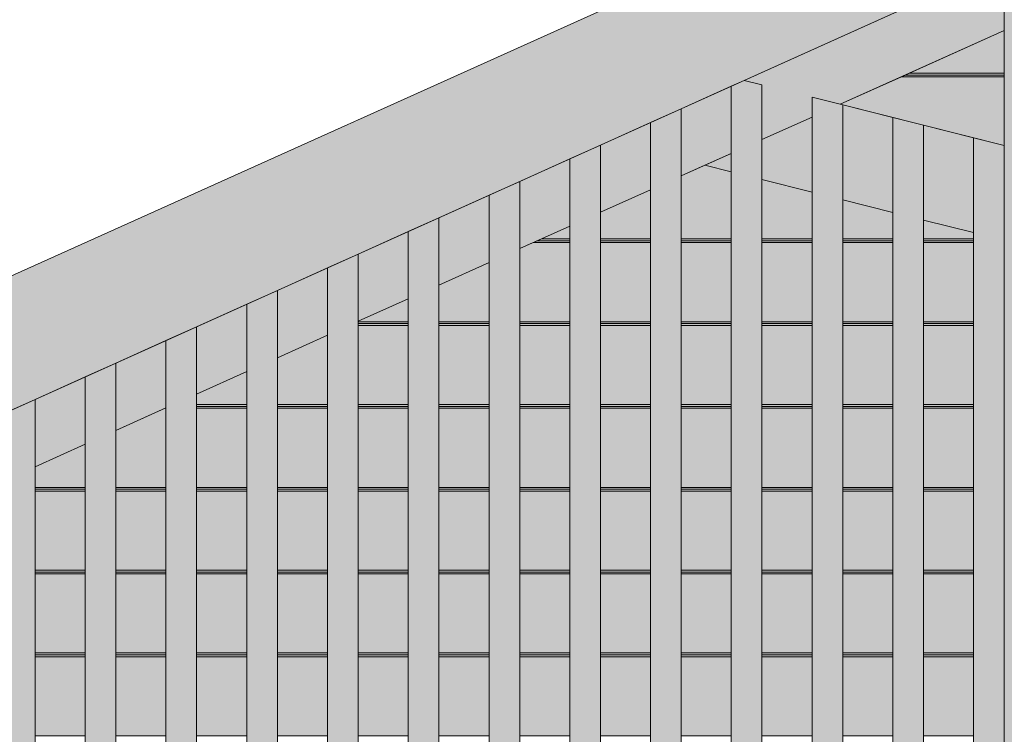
# Model space of a CAD drawing. Header units: millimetres. Extents: x 0 to 1517, y -116 to 725.
# Tile 140 of 256: x 717 to 733, y 316 to 327. Entities that reach past the tile are written whole.
import ezdxf

# ---------------------------------------------------------------- set-up
doc = ezdxf.new("R2010")
doc.units = ezdxf.units.MM
doc.layers.add('Ech.1_100', color=7, linetype='Continuous')
doc.styles.add('tahoma-z-r', font='txt', dxfattribs={"width": 0.704918})
doc.dimstyles.new('ISO-25', dxfattribs={"dimtxt": 2.5, "dimasz": 2.5, "dimexe": 1.25, "dimexo": 0.625, "dimtad": 1, "dimtxsty": 'Standard', "dimcen": 2.5, "dimadec": 0, "dimazin": 0, "dimtfac": 1, "dimtmove": 0, "dimatfit": 3, "dimfxl": 1, "dimarcsym": 0})

# ---------------------------------------------------------------- blocks, each defined once
blk = doc.blocks.new('cw-dimension-symbol2')
at = {"color": 0, "linetype": 'Continuous', "lineweight": -2}
for p, q in [((-0.5, -0.5), (0.5, 0.5)), ((-1, 0), (1, 0))]:
    blk.add_line(p, q, dxfattribs=at)
blk = doc.blocks.new('*D90')
at = {"layer": 'Defpoints', "color": 0}
for p in [(736.188, 337.78), (673.132, 311.598), (673.953, 309.774)]:
    blk.add_point(p, dxfattribs=at)
at = {"layer": 'Ech.1_100', "color": 0, "linetype": 'Continuous', "lineweight": -2}
for p, q in [((736.188, 337.78), (735.121, 340.151)), ((734.82, 339.358), (673.679, 311.844)), ((673.953, 309.774), (672.886, 312.145))]:
    blk.add_line(p, q, dxfattribs=at)
at = {"layer": 'Ech.1_100', "color": 0, "lineweight": -2, "xscale": 0.6000000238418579, "yscale": 0.6000000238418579, "zscale": 0.6000000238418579}
for p, rotation in [((735.367, 339.604), 24.22774531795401), ((673.132, 311.598), 204.227745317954)]:
    blk.add_blockref('cw-dimension-symbol2', p, dxfattribs=dict(at, rotation=rotation))
at = {"layer": 'Ech.1_100', "color": 7, "linetype": 'Continuous', "lineweight": 5, "insert": (703.326, 327.653), "char_height": 2.5, "attachment_point": 5, "rotation": 24.2277, "style": 'tahoma-z-r'}
blk.add_mtext('6.82', dxfattribs=at)

msp = doc.modelspace()

# ---------------------------------------------------------------- hatches: boundary and pattern name
at = {"layer": 'Ech.1_100', "linetype": 'Continuous', "lineweight": 5, "true_color": 0xf7e0b3, "transparency": 33554687}
msp.add_hatch(color=254, dxfattribs=at).paths.add_polyline_path([(736.707, 332.329), (677.703, 305.778), (678.524, 303.954), (737.527, 330.506), (736.707, 332.329)])
at = {"layer": 'Ech.1_100', "linetype": 'Continuous', "lineweight": 5, "true_color": 0xe0c8b3, "transparency": 33554687}
msp.add_hatch(color=9, dxfattribs=at).paths.add_polyline_path([(732.58, 294.25), (734.08, 294.25), (734.08, 328.954), (732.58, 328.279), (732.58, 294.25)])
at = {"layer": 'Ech.1_100', "linetype": 'Continuous', "lineweight": 5, "true_color": 0xd4c4b3, "transparency": 33554687}
for points in [[(729.447, 326.095), (729.906, 325.98), (732.58, 327.183), (732.58, 328.279), (728.34, 326.371), (728.63, 326.299), (728.63, 325.405), (729.447, 325.773), (729.447, 326.095)], [(728.13, 326.277), (727.313, 325.909), (727.313, 324.813), (728.13, 325.18), (728.13, 326.277)], [(730.763, 325.765), (729.947, 325.97), (729.947, 324.423), (730.763, 324.219), (730.763, 325.765)], [(725.997, 324.22), (726.813, 324.588), (726.813, 325.684), (725.997, 325.317), (725.997, 324.22)], [(728.63, 324.753), (729.447, 324.548), (729.447, 325.773), (728.63, 325.405), (728.63, 324.753)], [(732.08, 325.436), (731.263, 325.64), (731.263, 324.094), (732.08, 323.89), (732.08, 325.436)], [(727.698, 324.986), (728.13, 324.878), (728.13, 325.18), (727.698, 324.986)], [(725.497, 325.092), (724.68, 324.724), (724.68, 323.628), (725.497, 323.995), (725.497, 325.092)], [(724.18, 324.499), (723.363, 324.132), (723.363, 323.035), (724.18, 323.403), (724.18, 324.499)], [(722.863, 323.907), (722.047, 323.539), (722.047, 322.443), (722.863, 322.81), (722.863, 323.907)], [(721.547, 323.314), (720.73, 322.947), (720.73, 321.85), (721.547, 322.218), (721.547, 323.314)], [(720.23, 322.722), (719.413, 322.354), (719.413, 321.258), (720.23, 321.625), (720.23, 322.722)], [(718.913, 322.129), (718.097, 321.762), (718.097, 320.665), (718.913, 321.033), (718.913, 322.129)], [(716.78, 320.073), (717.597, 320.44), (717.597, 321.537), (716.78, 321.169), (716.78, 320.073)]]:
    msp.add_hatch(color=9, dxfattribs=at).paths.add_polyline_path(points)
at = {"layer": 'Ech.1_100', "linetype": 'Continuous', "lineweight": 5, "true_color": 0xeae1d7, "transparency": 33554687}
for points in [[(731.035, 326.487), (732.58, 326.487), (732.58, 327.183), (731.035, 326.487)], [(730.902, 326.427), (732.58, 326.427), (732.58, 326.457), (730.968, 326.457), (730.902, 326.427)], [(730.968, 326.457), (732.58, 326.457), (732.58, 326.487), (731.035, 326.487), (730.968, 326.457)], [(732.58, 326.427), (730.902, 326.427), (729.906, 325.98), (732.58, 325.311), (732.58, 326.427)], [(727.313, 323.787), (728.13, 323.787), (728.13, 324.878), (727.698, 324.986), (727.313, 324.813), (727.313, 323.787)], [(728.63, 323.787), (729.447, 323.787), (729.447, 324.548), (728.63, 324.753), (728.63, 323.787)], [(725.997, 323.787), (726.813, 323.787), (726.813, 324.588), (725.997, 324.22), (725.997, 323.787)], [(729.947, 323.787), (730.763, 323.787), (730.763, 324.219), (729.947, 324.423), (729.947, 323.787)], [(731.263, 323.787), (732.08, 323.787), (732.08, 323.89), (731.263, 324.094), (731.263, 323.787)], [(725.035, 323.787), (725.497, 323.787), (725.497, 323.995), (725.035, 323.787)], [(724.902, 323.727), (725.497, 323.727), (725.497, 323.757), (724.968, 323.757), (724.902, 323.727)], [(724.968, 323.757), (725.497, 323.757), (725.497, 323.787), (725.035, 323.787), (724.968, 323.757)], [(725.997, 323.757), (726.813, 323.757), (726.813, 323.787), (725.997, 323.787), (725.997, 323.757)], [(725.997, 323.727), (726.813, 323.727), (726.813, 323.757), (725.997, 323.757), (725.997, 323.727)], [(727.313, 323.757), (728.13, 323.757), (728.13, 323.787), (727.313, 323.787), (727.313, 323.757)], [(727.313, 323.727), (728.13, 323.727), (728.13, 323.757), (727.313, 323.757), (727.313, 323.727)], [(728.63, 323.757), (729.447, 323.757), (729.447, 323.787), (728.63, 323.787), (728.63, 323.757)], [(728.63, 323.727), (729.447, 323.727), (729.447, 323.757), (728.63, 323.757), (728.63, 323.727)], [(729.947, 323.757), (730.763, 323.757), (730.763, 323.787), (729.947, 323.787), (729.947, 323.757)], [(729.947, 323.727), (730.763, 323.727), (730.763, 323.757), (729.947, 323.757), (729.947, 323.727)], [(731.263, 323.757), (732.08, 323.757), (732.08, 323.787), (731.263, 323.787), (731.263, 323.757)], [(731.263, 323.727), (732.08, 323.727), (732.08, 323.757), (731.263, 323.757), (731.263, 323.727)], [(724.68, 322.437), (725.497, 322.437), (725.497, 323.727), (724.902, 323.727), (724.68, 323.628), (724.68, 322.437)], [(726.813, 323.727), (725.997, 323.727), (725.997, 322.437), (726.813, 322.437), (726.813, 323.727)], [(728.13, 323.727), (727.313, 323.727), (727.313, 322.437), (728.13, 322.437), (728.13, 323.727)], [(729.447, 323.727), (728.63, 323.727), (728.63, 322.437), (729.447, 322.437), (729.447, 323.727)], [(730.763, 323.727), (729.947, 323.727), (729.947, 322.437), (730.763, 322.437), (730.763, 323.727)], [(732.08, 323.727), (731.263, 323.727), (731.263, 322.437), (732.08, 322.437), (732.08, 323.727)], [(723.363, 322.437), (724.18, 322.437), (724.18, 323.403), (723.363, 323.035), (723.363, 322.437)], [(722.047, 322.437), (722.863, 322.437), (722.863, 322.81), (722.047, 322.443), (722.047, 322.437)], [(722.047, 322.407), (722.863, 322.407), (722.863, 322.437), (722.047, 322.437), (722.047, 322.407)], [(722.047, 322.377), (722.863, 322.377), (722.863, 322.407), (722.047, 322.407), (722.047, 322.377)], [(722.863, 322.377), (722.047, 322.377), (722.047, 321.087), (722.863, 321.087), (722.863, 322.377)], [(723.363, 322.407), (724.18, 322.407), (724.18, 322.437), (723.363, 322.437), (723.363, 322.407)], [(723.363, 322.377), (724.18, 322.377), (724.18, 322.407), (723.363, 322.407), (723.363, 322.377)], [(724.18, 322.377), (723.363, 322.377), (723.363, 321.087), (724.18, 321.087), (724.18, 322.377)], [(724.68, 322.407), (725.497, 322.407), (725.497, 322.437), (724.68, 322.437), (724.68, 322.407)], [(724.68, 322.377), (725.497, 322.377), (725.497, 322.407), (724.68, 322.407), (724.68, 322.377)], [(725.497, 322.377), (724.68, 322.377), (724.68, 321.087), (725.497, 321.087), (725.497, 322.377)], [(725.997, 322.407), (726.813, 322.407), (726.813, 322.437), (725.997, 322.437), (725.997, 322.407)], [(725.997, 322.377), (726.813, 322.377), (726.813, 322.407), (725.997, 322.407), (725.997, 322.377)], [(726.813, 322.377), (725.997, 322.377), (725.997, 321.087), (726.813, 321.087), (726.813, 322.377)], [(727.313, 322.407), (728.13, 322.407), (728.13, 322.437), (727.313, 322.437), (727.313, 322.407)], [(727.313, 322.377), (728.13, 322.377), (728.13, 322.407), (727.313, 322.407), (727.313, 322.377)], [(728.13, 322.377), (727.313, 322.377), (727.313, 321.087), (728.13, 321.087), (728.13, 322.377)], [(728.63, 322.407), (729.447, 322.407), (729.447, 322.437), (728.63, 322.437), (728.63, 322.407)], [(728.63, 322.377), (729.447, 322.377), (729.447, 322.407), (728.63, 322.407), (728.63, 322.377)], [(729.447, 322.377), (728.63, 322.377), (728.63, 321.087), (729.447, 321.087), (729.447, 322.377)], [(729.947, 322.407), (730.763, 322.407), (730.763, 322.437), (729.947, 322.437), (729.947, 322.407)], [(729.947, 322.377), (730.763, 322.377), (730.763, 322.407), (729.947, 322.407), (729.947, 322.377)], [(730.763, 322.377), (729.947, 322.377), (729.947, 321.087), (730.763, 321.087), (730.763, 322.377)], [(731.263, 322.407), (732.08, 322.407), (732.08, 322.437), (731.263, 322.437), (731.263, 322.407)], [(731.263, 322.377), (732.08, 322.377), (732.08, 322.407), (731.263, 322.407), (731.263, 322.377)], [(732.08, 322.377), (731.263, 322.377), (731.263, 321.087), (732.08, 321.087), (732.08, 322.377)], [(720.73, 321.087), (721.547, 321.087), (721.547, 322.218), (720.73, 321.85), (720.73, 321.087)], [(719.413, 321.087), (720.23, 321.087), (720.23, 321.625), (719.413, 321.258), (719.413, 321.087)], [(718.097, 319.737), (718.913, 319.737), (718.913, 321.027), (718.902, 321.027), (718.097, 320.665), (718.097, 319.737)], [(718.902, 321.027), (718.913, 321.027), (718.913, 321.033), (718.902, 321.027)], [(719.413, 321.057), (720.23, 321.057), (720.23, 321.087), (719.413, 321.087), (719.413, 321.057)], [(720.23, 321.057), (719.413, 321.057), (719.413, 321.027), (720.23, 321.027), (720.23, 321.057)], [(720.23, 321.027), (719.413, 321.027), (719.413, 319.737), (720.23, 319.737), (720.23, 321.027)], [(720.73, 321.057), (721.547, 321.057), (721.547, 321.087), (720.73, 321.087), (720.73, 321.057)], [(721.547, 321.057), (720.73, 321.057), (720.73, 321.027), (721.547, 321.027), (721.547, 321.057)], [(721.547, 321.027), (720.73, 321.027), (720.73, 319.737), (721.547, 319.737), (721.547, 321.027)], [(722.047, 321.057), (722.863, 321.057), (722.863, 321.087), (722.047, 321.087), (722.047, 321.057)], [(722.863, 321.057), (722.047, 321.057), (722.047, 321.027), (722.863, 321.027), (722.863, 321.057)], [(722.863, 321.027), (722.047, 321.027), (722.047, 319.737), (722.863, 319.737), (722.863, 321.027)], [(723.363, 321.057), (724.18, 321.057), (724.18, 321.087), (723.363, 321.087), (723.363, 321.057)], [(724.18, 321.057), (723.363, 321.057), (723.363, 321.027), (724.18, 321.027), (724.18, 321.057)], [(724.18, 321.027), (723.363, 321.027), (723.363, 319.737), (724.18, 319.737), (724.18, 321.027)], [(724.68, 321.057), (725.497, 321.057), (725.497, 321.087), (724.68, 321.087), (724.68, 321.057)], [(725.497, 321.057), (724.68, 321.057), (724.68, 321.027), (725.497, 321.027), (725.497, 321.057)], [(725.497, 321.027), (724.68, 321.027), (724.68, 319.737), (725.497, 319.737), (725.497, 321.027)], [(725.997, 321.057), (726.813, 321.057), (726.813, 321.087), (725.997, 321.087), (725.997, 321.057)], [(726.813, 321.057), (725.997, 321.057), (725.997, 321.027), (726.813, 321.027), (726.813, 321.057)], [(726.813, 321.027), (725.997, 321.027), (725.997, 319.737), (726.813, 319.737), (726.813, 321.027)], [(727.313, 321.057), (728.13, 321.057), (728.13, 321.087), (727.313, 321.087), (727.313, 321.057)], [(728.13, 321.057), (727.313, 321.057), (727.313, 321.027), (728.13, 321.027), (728.13, 321.057)], [(728.13, 321.027), (727.313, 321.027), (727.313, 319.737), (728.13, 319.737), (728.13, 321.027)], [(728.63, 321.057), (729.447, 321.057), (729.447, 321.087), (728.63, 321.087), (728.63, 321.057)], [(729.447, 321.057), (728.63, 321.057), (728.63, 321.027), (729.447, 321.027), (729.447, 321.057)], [(729.447, 321.027), (728.63, 321.027), (728.63, 319.737), (729.447, 319.737), (729.447, 321.027)], [(729.947, 321.057), (730.763, 321.057), (730.763, 321.087), (729.947, 321.087), (729.947, 321.057)], [(730.763, 321.057), (729.947, 321.057), (729.947, 321.027), (730.763, 321.027), (730.763, 321.057)], [(730.763, 321.027), (729.947, 321.027), (729.947, 319.737), (730.763, 319.737), (730.763, 321.027)], [(731.263, 321.057), (732.08, 321.057), (732.08, 321.087), (731.263, 321.087), (731.263, 321.057)], [(732.08, 321.057), (731.263, 321.057), (731.263, 321.027), (732.08, 321.027), (732.08, 321.057)], [(732.08, 321.027), (731.263, 321.027), (731.263, 319.737), (732.08, 319.737), (732.08, 321.027)], [(716.78, 319.737), (717.597, 319.737), (717.597, 320.44), (716.78, 320.073), (716.78, 319.737)], [(716.78, 319.707), (717.597, 319.707), (717.597, 319.737), (716.78, 319.737), (716.78, 319.707)], [(718.097, 319.707), (718.913, 319.707), (718.913, 319.737), (718.097, 319.737), (718.097, 319.707)], [(719.413, 319.707), (720.23, 319.707), (720.23, 319.737), (719.413, 319.737), (719.413, 319.707)], [(720.73, 319.707), (721.547, 319.707), (721.547, 319.737), (720.73, 319.737), (720.73, 319.707)], [(722.047, 319.707), (722.863, 319.707), (722.863, 319.737), (722.047, 319.737), (722.047, 319.707)], [(723.363, 319.707), (724.18, 319.707), (724.18, 319.737), (723.363, 319.737), (723.363, 319.707)], [(724.68, 319.707), (725.497, 319.707), (725.497, 319.737), (724.68, 319.737), (724.68, 319.707)], [(725.997, 319.707), (726.813, 319.707), (726.813, 319.737), (725.997, 319.737), (725.997, 319.707)], [(727.313, 319.707), (728.13, 319.707), (728.13, 319.737), (727.313, 319.737), (727.313, 319.707)], [(728.63, 319.707), (729.447, 319.707), (729.447, 319.737), (728.63, 319.737), (728.63, 319.707)], [(729.947, 319.707), (730.763, 319.707), (730.763, 319.737), (729.947, 319.737), (729.947, 319.707)], [(731.263, 319.707), (732.08, 319.707), (732.08, 319.737), (731.263, 319.737), (731.263, 319.707)], [(716.78, 319.677), (717.597, 319.677), (717.597, 319.707), (716.78, 319.707), (716.78, 319.677)], [(717.597, 319.677), (716.78, 319.677), (716.78, 318.387), (717.597, 318.387), (717.597, 319.677)], [(718.097, 319.677), (718.913, 319.677), (718.913, 319.707), (718.097, 319.707), (718.097, 319.677)], [(718.913, 319.677), (718.097, 319.677), (718.097, 318.387), (718.913, 318.387), (718.913, 319.677)], [(719.413, 319.677), (720.23, 319.677), (720.23, 319.707), (719.413, 319.707), (719.413, 319.677)], [(720.23, 319.677), (719.413, 319.677), (719.413, 318.387), (720.23, 318.387), (720.23, 319.677)], [(720.73, 319.677), (721.547, 319.677), (721.547, 319.707), (720.73, 319.707), (720.73, 319.677)], [(721.547, 319.677), (720.73, 319.677), (720.73, 318.387), (721.547, 318.387), (721.547, 319.677)], [(722.047, 319.677), (722.863, 319.677), (722.863, 319.707), (722.047, 319.707), (722.047, 319.677)], [(722.863, 319.677), (722.047, 319.677), (722.047, 318.387), (722.863, 318.387), (722.863, 319.677)], [(723.363, 319.677), (724.18, 319.677), (724.18, 319.707), (723.363, 319.707), (723.363, 319.677)], [(724.18, 319.677), (723.363, 319.677), (723.363, 318.387), (724.18, 318.387), (724.18, 319.677)], [(724.68, 319.677), (725.497, 319.677), (725.497, 319.707), (724.68, 319.707), (724.68, 319.677)], [(725.497, 319.677), (724.68, 319.677), (724.68, 318.387), (725.497, 318.387), (725.497, 319.677)], [(725.997, 319.677), (726.813, 319.677), (726.813, 319.707), (725.997, 319.707), (725.997, 319.677)], [(726.813, 319.677), (725.997, 319.677), (725.997, 318.387), (726.813, 318.387), (726.813, 319.677)], [(727.313, 319.677), (728.13, 319.677), (728.13, 319.707), (727.313, 319.707), (727.313, 319.677)], [(728.13, 319.677), (727.313, 319.677), (727.313, 318.387), (728.13, 318.387), (728.13, 319.677)], [(728.63, 319.677), (729.447, 319.677), (729.447, 319.707), (728.63, 319.707), (728.63, 319.677)], [(729.447, 319.677), (728.63, 319.677), (728.63, 318.387), (729.447, 318.387), (729.447, 319.677)], [(729.947, 319.677), (730.763, 319.677), (730.763, 319.707), (729.947, 319.707), (729.947, 319.677)], [(730.763, 319.677), (729.947, 319.677), (729.947, 318.387), (730.763, 318.387), (730.763, 319.677)], [(731.263, 319.677), (732.08, 319.677), (732.08, 319.707), (731.263, 319.707), (731.263, 319.677)], [(732.08, 319.677), (731.263, 319.677), (731.263, 318.387), (732.08, 318.387), (732.08, 319.677)], [(716.78, 318.357), (717.597, 318.357), (717.597, 318.387), (716.78, 318.387), (716.78, 318.357)], [(716.78, 318.327), (717.597, 318.327), (717.597, 318.357), (716.78, 318.357), (716.78, 318.327)], [(717.597, 318.327), (716.78, 318.327), (716.78, 317.037), (717.597, 317.037), (717.597, 318.327)], [(718.097, 318.357), (718.913, 318.357), (718.913, 318.387), (718.097, 318.387), (718.097, 318.357)], [(718.097, 318.327), (718.913, 318.327), (718.913, 318.357), (718.097, 318.357), (718.097, 318.327)], [(718.913, 318.327), (718.097, 318.327), (718.097, 317.037), (718.913, 317.037), (718.913, 318.327)], [(719.413, 318.357), (720.23, 318.357), (720.23, 318.387), (719.413, 318.387), (719.413, 318.357)], [(719.413, 318.327), (720.23, 318.327), (720.23, 318.357), (719.413, 318.357), (719.413, 318.327)], [(720.23, 318.327), (719.413, 318.327), (719.413, 317.037), (720.23, 317.037), (720.23, 318.327)], [(720.73, 318.357), (721.547, 318.357), (721.547, 318.387), (720.73, 318.387), (720.73, 318.357)], [(720.73, 318.327), (721.547, 318.327), (721.547, 318.357), (720.73, 318.357), (720.73, 318.327)], [(721.547, 318.327), (720.73, 318.327), (720.73, 317.037), (721.547, 317.037), (721.547, 318.327)], [(722.047, 318.357), (722.863, 318.357), (722.863, 318.387), (722.047, 318.387), (722.047, 318.357)], [(722.047, 318.327), (722.863, 318.327), (722.863, 318.357), (722.047, 318.357), (722.047, 318.327)], [(722.863, 318.327), (722.047, 318.327), (722.047, 317.037), (722.863, 317.037), (722.863, 318.327)], [(723.363, 318.357), (724.18, 318.357), (724.18, 318.387), (723.363, 318.387), (723.363, 318.357)], [(723.363, 318.327), (724.18, 318.327), (724.18, 318.357), (723.363, 318.357), (723.363, 318.327)], [(724.18, 318.327), (723.363, 318.327), (723.363, 317.037), (724.18, 317.037), (724.18, 318.327)], [(724.68, 318.357), (725.497, 318.357), (725.497, 318.387), (724.68, 318.387), (724.68, 318.357)], [(724.68, 318.327), (725.497, 318.327), (725.497, 318.357), (724.68, 318.357), (724.68, 318.327)], [(725.497, 318.327), (724.68, 318.327), (724.68, 317.037), (725.497, 317.037), (725.497, 318.327)], [(725.997, 318.357), (726.813, 318.357), (726.813, 318.387), (725.997, 318.387), (725.997, 318.357)], [(725.997, 318.327), (726.813, 318.327), (726.813, 318.357), (725.997, 318.357), (725.997, 318.327)], [(726.813, 318.327), (725.997, 318.327), (725.997, 317.037), (726.813, 317.037), (726.813, 318.327)], [(727.313, 318.357), (728.13, 318.357), (728.13, 318.387), (727.313, 318.387), (727.313, 318.357)], [(727.313, 318.327), (728.13, 318.327), (728.13, 318.357), (727.313, 318.357), (727.313, 318.327)], [(728.13, 318.327), (727.313, 318.327), (727.313, 317.037), (728.13, 317.037), (728.13, 318.327)], [(728.63, 318.357), (729.447, 318.357), (729.447, 318.387), (728.63, 318.387), (728.63, 318.357)], [(728.63, 318.327), (729.447, 318.327), (729.447, 318.357), (728.63, 318.357), (728.63, 318.327)], [(729.447, 318.327), (728.63, 318.327), (728.63, 317.037), (729.447, 317.037), (729.447, 318.327)], [(729.947, 318.357), (730.763, 318.357), (730.763, 318.387), (729.947, 318.387), (729.947, 318.357)], [(729.947, 318.327), (730.763, 318.327), (730.763, 318.357), (729.947, 318.357), (729.947, 318.327)], [(730.763, 318.327), (729.947, 318.327), (729.947, 317.037), (730.763, 317.037), (730.763, 318.327)], [(731.263, 318.357), (732.08, 318.357), (732.08, 318.387), (731.263, 318.387), (731.263, 318.357)], [(731.263, 318.327), (732.08, 318.327), (732.08, 318.357), (731.263, 318.357), (731.263, 318.327)], [(732.08, 318.327), (731.263, 318.327), (731.263, 317.037), (732.08, 317.037), (732.08, 318.327)], [(716.78, 317.007), (717.597, 317.007), (717.597, 317.037), (716.78, 317.037), (716.78, 317.007)], [(716.78, 316.977), (717.597, 316.977), (717.597, 317.007), (716.78, 317.007), (716.78, 316.977)], [(718.097, 317.007), (718.913, 317.007), (718.913, 317.037), (718.097, 317.037), (718.097, 317.007)], [(718.097, 316.977), (718.913, 316.977), (718.913, 317.007), (718.097, 317.007), (718.097, 316.977)], [(719.413, 317.007), (720.23, 317.007), (720.23, 317.037), (719.413, 317.037), (719.413, 317.007)], [(719.413, 316.977), (720.23, 316.977), (720.23, 317.007), (719.413, 317.007), (719.413, 316.977)], [(720.73, 317.007), (721.547, 317.007), (721.547, 317.037), (720.73, 317.037), (720.73, 317.007)], [(720.73, 316.977), (721.547, 316.977), (721.547, 317.007), (720.73, 317.007), (720.73, 316.977)], [(722.047, 317.007), (722.863, 317.007), (722.863, 317.037), (722.047, 317.037), (722.047, 317.007)], [(722.047, 316.977), (722.863, 316.977), (722.863, 317.007), (722.047, 317.007), (722.047, 316.977)], [(723.363, 317.007), (724.18, 317.007), (724.18, 317.037), (723.363, 317.037), (723.363, 317.007)], [(723.363, 316.977), (724.18, 316.977), (724.18, 317.007), (723.363, 317.007), (723.363, 316.977)], [(724.68, 317.007), (725.497, 317.007), (725.497, 317.037), (724.68, 317.037), (724.68, 317.007)], [(724.68, 316.977), (725.497, 316.977), (725.497, 317.007), (724.68, 317.007), (724.68, 316.977)], [(725.997, 317.007), (726.813, 317.007), (726.813, 317.037), (725.997, 317.037), (725.997, 317.007)], [(725.997, 316.977), (726.813, 316.977), (726.813, 317.007), (725.997, 317.007), (725.997, 316.977)], [(727.313, 317.007), (728.13, 317.007), (728.13, 317.037), (727.313, 317.037), (727.313, 317.007)], [(727.313, 316.977), (728.13, 316.977), (728.13, 317.007), (727.313, 317.007), (727.313, 316.977)], [(728.63, 317.007), (729.447, 317.007), (729.447, 317.037), (728.63, 317.037), (728.63, 317.007)], [(728.63, 316.977), (729.447, 316.977), (729.447, 317.007), (728.63, 317.007), (728.63, 316.977)], [(729.947, 317.007), (730.763, 317.007), (730.763, 317.037), (729.947, 317.037), (729.947, 317.007)], [(729.947, 316.977), (730.763, 316.977), (730.763, 317.007), (729.947, 317.007), (729.947, 316.977)], [(731.263, 317.007), (732.08, 317.007), (732.08, 317.037), (731.263, 317.037), (731.263, 317.007)], [(731.263, 316.977), (732.08, 316.977), (732.08, 317.007), (731.263, 317.007), (731.263, 316.977)], [(717.597, 316.977), (716.78, 316.977), (716.78, 315.687), (717.597, 315.687), (717.597, 316.977)], [(718.913, 316.977), (718.097, 316.977), (718.097, 315.687), (718.913, 315.687), (718.913, 316.977)], [(720.23, 316.977), (719.413, 316.977), (719.413, 315.687), (720.23, 315.687), (720.23, 316.977)], [(721.547, 316.977), (720.73, 316.977), (720.73, 315.687), (721.547, 315.687), (721.547, 316.977)], [(722.863, 316.977), (722.047, 316.977), (722.047, 315.687), (722.863, 315.687), (722.863, 316.977)], [(724.18, 316.977), (723.363, 316.977), (723.363, 315.687), (724.18, 315.687), (724.18, 316.977)], [(725.497, 316.977), (724.68, 316.977), (724.68, 315.687), (725.497, 315.687), (725.497, 316.977)], [(726.813, 316.977), (725.997, 316.977), (725.997, 315.687), (726.813, 315.687), (726.813, 316.977)], [(728.13, 316.977), (727.313, 316.977), (727.313, 315.687), (728.13, 315.687), (728.13, 316.977)], [(729.447, 316.977), (728.63, 316.977), (728.63, 315.687), (729.447, 315.687), (729.447, 316.977)], [(730.763, 316.977), (729.947, 316.977), (729.947, 315.687), (730.763, 315.687), (730.763, 316.977)], [(732.08, 316.977), (731.263, 316.977), (731.263, 315.687), (732.08, 315.687), (732.08, 316.977)]]:
    msp.add_hatch(color=254, dxfattribs=at).paths.add_polyline_path(points)
at = {"layer": 'Ech.1_100', "linetype": 'Continuous', "lineweight": 5, "true_color": 0xeaddd7, "transparency": 33554687}
for points in [[(728.13, 293.15), (728.63, 293.15), (728.63, 326.299), (728.34, 326.371), (728.13, 326.277), (728.13, 293.15)], [(729.447, 293.15), (729.947, 293.15), (729.947, 325.97), (729.447, 326.095), (729.447, 293.15)], [(726.813, 293.15), (727.313, 293.15), (727.313, 325.909), (726.813, 325.684), (726.813, 293.15)], [(730.763, 293.15), (731.263, 293.15), (731.263, 325.64), (730.763, 325.765), (730.763, 293.15)], [(732.08, 293.15), (732.58, 293.15), (732.58, 325.311), (732.08, 325.436), (732.08, 293.15)], [(725.497, 293.15), (725.997, 293.15), (725.997, 325.317), (725.497, 325.092), (725.497, 293.15)], [(724.18, 293.15), (724.68, 293.15), (724.68, 324.724), (724.18, 324.499), (724.18, 293.15)], [(722.863, 293.15), (723.363, 293.15), (723.363, 324.132), (722.863, 323.907), (722.863, 293.15)], [(721.547, 293.15), (722.047, 293.15), (722.047, 323.539), (721.547, 323.314), (721.547, 293.15)], [(720.23, 293.15), (720.73, 293.15), (720.73, 322.947), (720.23, 322.722), (720.23, 293.15)], [(718.913, 293.15), (719.413, 293.15), (719.413, 322.354), (718.913, 322.129), (718.913, 293.15)], [(717.597, 293.15), (718.097, 293.15), (718.097, 321.762), (717.597, 321.537), (717.597, 293.15)], [(716.28, 293.15), (716.78, 293.15), (716.78, 321.169), (716.28, 320.944), (716.28, 293.15)]]:
    msp.add_hatch(color=254, dxfattribs=at).paths.add_polyline_path(points)

# ---------------------------------------------------------------- linework, layer by layer
at = {"layer": 'Ech.1_100', "color": 7, "linetype": 'Continuous', "lineweight": 5}
for points in [[(736.707, 332.329), (677.703, 305.778), (678.524, 303.954), (737.527, 330.506), (736.707, 332.329)], [(732.58, 294.25), (734.08, 294.25), (734.08, 328.954), (732.58, 328.279), (732.58, 294.25)], [(729.447, 326.095), (729.906, 325.98), (732.58, 327.183), (732.58, 328.279), (728.34, 326.371), (728.63, 326.299), (728.63, 325.405), (729.447, 325.773), (729.447, 326.095)], [(731.035, 326.487), (732.58, 326.487), (732.58, 327.183), (731.035, 326.487)], [(730.902, 326.427), (732.58, 326.427), (732.58, 326.457), (730.968, 326.457), (730.902, 326.427)], [(730.968, 326.457), (732.58, 326.457), (732.58, 326.487), (731.035, 326.487), (730.968, 326.457)], [(728.13, 293.15), (728.63, 293.15), (728.63, 326.299), (728.34, 326.371), (728.13, 326.277), (728.13, 293.15)], [(732.58, 326.427), (730.902, 326.427), (729.906, 325.98), (732.58, 325.311), (732.58, 326.427)], [(728.13, 326.277), (727.313, 325.909), (727.313, 324.813), (728.13, 325.18), (728.13, 326.277)], [(729.447, 293.15), (729.947, 293.15), (729.947, 325.97), (729.447, 326.095), (729.447, 293.15)], [(726.813, 293.15), (727.313, 293.15), (727.313, 325.909), (726.813, 325.684), (726.813, 293.15)], [(730.763, 325.765), (729.947, 325.97), (729.947, 324.423), (730.763, 324.219), (730.763, 325.765)], [(725.997, 324.22), (726.813, 324.588), (726.813, 325.684), (725.997, 325.317), (725.997, 324.22)], [(728.63, 324.753), (729.447, 324.548), (729.447, 325.773), (728.63, 325.405), (728.63, 324.753)], [(730.763, 293.15), (731.263, 293.15), (731.263, 325.64), (730.763, 325.765), (730.763, 293.15)], [(732.08, 325.436), (731.263, 325.64), (731.263, 324.094), (732.08, 323.89), (732.08, 325.436)], [(732.08, 293.15), (732.58, 293.15), (732.58, 325.311), (732.08, 325.436), (732.08, 293.15)], [(725.497, 293.15), (725.997, 293.15), (725.997, 325.317), (725.497, 325.092), (725.497, 293.15)], [(727.698, 324.986), (728.13, 324.878), (728.13, 325.18), (727.698, 324.986)], [(725.497, 325.092), (724.68, 324.724), (724.68, 323.628), (725.497, 323.995), (725.497, 325.092)], [(727.313, 323.787), (728.13, 323.787), (728.13, 324.878), (727.698, 324.986), (727.313, 324.813), (727.313, 323.787)], [(724.18, 293.15), (724.68, 293.15), (724.68, 324.724), (724.18, 324.499), (724.18, 293.15)], [(728.63, 323.787), (729.447, 323.787), (729.447, 324.548), (728.63, 324.753), (728.63, 323.787)], [(725.997, 323.787), (726.813, 323.787), (726.813, 324.588), (725.997, 324.22), (725.997, 323.787)], [(724.18, 324.499), (723.363, 324.132), (723.363, 323.035), (724.18, 323.403), (724.18, 324.499)], [(729.947, 323.787), (730.763, 323.787), (730.763, 324.219), (729.947, 324.423), (729.947, 323.787)], [(722.863, 293.15), (723.363, 293.15), (723.363, 324.132), (722.863, 323.907), (722.863, 293.15)], [(731.263, 323.787), (732.08, 323.787), (732.08, 323.89), (731.263, 324.094), (731.263, 323.787)], [(722.863, 323.907), (722.047, 323.539), (722.047, 322.443), (722.863, 322.81), (722.863, 323.907)], [(725.035, 323.787), (725.497, 323.787), (725.497, 323.995), (725.035, 323.787)], [(724.902, 323.727), (725.497, 323.727), (725.497, 323.757), (724.968, 323.757), (724.902, 323.727)], [(724.968, 323.757), (725.497, 323.757), (725.497, 323.787), (725.035, 323.787), (724.968, 323.757)], [(725.997, 323.757), (726.813, 323.757), (726.813, 323.787), (725.997, 323.787), (725.997, 323.757)], [(725.997, 323.727), (726.813, 323.727), (726.813, 323.757), (725.997, 323.757), (725.997, 323.727)], [(727.313, 323.757), (728.13, 323.757), (728.13, 323.787), (727.313, 323.787), (727.313, 323.757)], [(727.313, 323.727), (728.13, 323.727), (728.13, 323.757), (727.313, 323.757), (727.313, 323.727)], [(728.63, 323.757), (729.447, 323.757), (729.447, 323.787), (728.63, 323.787), (728.63, 323.757)], [(728.63, 323.727), (729.447, 323.727), (729.447, 323.757), (728.63, 323.757), (728.63, 323.727)], [(729.947, 323.757), (730.763, 323.757), (730.763, 323.787), (729.947, 323.787), (729.947, 323.757)], [(729.947, 323.727), (730.763, 323.727), (730.763, 323.757), (729.947, 323.757), (729.947, 323.727)], [(731.263, 323.757), (732.08, 323.757), (732.08, 323.787), (731.263, 323.787), (731.263, 323.757)], [(731.263, 323.727), (732.08, 323.727), (732.08, 323.757), (731.263, 323.757), (731.263, 323.727)], [(724.68, 322.437), (725.497, 322.437), (725.497, 323.727), (724.902, 323.727), (724.68, 323.628), (724.68, 322.437)], [(726.813, 323.727), (725.997, 323.727), (725.997, 322.437), (726.813, 322.437), (726.813, 323.727)], [(728.13, 323.727), (727.313, 323.727), (727.313, 322.437), (728.13, 322.437), (728.13, 323.727)], [(729.447, 323.727), (728.63, 323.727), (728.63, 322.437), (729.447, 322.437), (729.447, 323.727)], [(730.763, 323.727), (729.947, 323.727), (729.947, 322.437), (730.763, 322.437), (730.763, 323.727)], [(732.08, 323.727), (731.263, 323.727), (731.263, 322.437), (732.08, 322.437), (732.08, 323.727)], [(721.547, 293.15), (722.047, 293.15), (722.047, 323.539), (721.547, 323.314), (721.547, 293.15)], [(721.547, 323.314), (720.73, 322.947), (720.73, 321.85), (721.547, 322.218), (721.547, 323.314)], [(723.363, 322.437), (724.18, 322.437), (724.18, 323.403), (723.363, 323.035), (723.363, 322.437)], [(720.23, 293.15), (720.73, 293.15), (720.73, 322.947), (720.23, 322.722), (720.23, 293.15)], [(722.047, 322.437), (722.863, 322.437), (722.863, 322.81), (722.047, 322.443), (722.047, 322.437)], [(720.23, 322.722), (719.413, 322.354), (719.413, 321.258), (720.23, 321.625), (720.23, 322.722)], [(718.913, 293.15), (719.413, 293.15), (719.413, 322.354), (718.913, 322.129), (718.913, 293.15)], [(722.047, 322.407), (722.863, 322.407), (722.863, 322.437), (722.047, 322.437), (722.047, 322.407)], [(722.047, 322.377), (722.863, 322.377), (722.863, 322.407), (722.047, 322.407), (722.047, 322.377)], [(722.863, 322.377), (722.047, 322.377), (722.047, 321.087), (722.863, 321.087), (722.863, 322.377)], [(723.363, 322.407), (724.18, 322.407), (724.18, 322.437), (723.363, 322.437), (723.363, 322.407)], [(723.363, 322.377), (724.18, 322.377), (724.18, 322.407), (723.363, 322.407), (723.363, 322.377)], [(724.18, 322.377), (723.363, 322.377), (723.363, 321.087), (724.18, 321.087), (724.18, 322.377)], [(724.68, 322.407), (725.497, 322.407), (725.497, 322.437), (724.68, 322.437), (724.68, 322.407)], [(724.68, 322.377), (725.497, 322.377), (725.497, 322.407), (724.68, 322.407), (724.68, 322.377)], [(725.497, 322.377), (724.68, 322.377), (724.68, 321.087), (725.497, 321.087), (725.497, 322.377)], [(725.997, 322.407), (726.813, 322.407), (726.813, 322.437), (725.997, 322.437), (725.997, 322.407)], [(725.997, 322.377), (726.813, 322.377), (726.813, 322.407), (725.997, 322.407), (725.997, 322.377)], [(726.813, 322.377), (725.997, 322.377), (725.997, 321.087), (726.813, 321.087), (726.813, 322.377)], [(727.313, 322.407), (728.13, 322.407), (728.13, 322.437), (727.313, 322.437), (727.313, 322.407)], [(727.313, 322.377), (728.13, 322.377), (728.13, 322.407), (727.313, 322.407), (727.313, 322.377)], [(728.13, 322.377), (727.313, 322.377), (727.313, 321.087), (728.13, 321.087), (728.13, 322.377)], [(728.63, 322.407), (729.447, 322.407), (729.447, 322.437), (728.63, 322.437), (728.63, 322.407)], [(728.63, 322.377), (729.447, 322.377), (729.447, 322.407), (728.63, 322.407), (728.63, 322.377)], [(729.447, 322.377), (728.63, 322.377), (728.63, 321.087), (729.447, 321.087), (729.447, 322.377)], [(729.947, 322.407), (730.763, 322.407), (730.763, 322.437), (729.947, 322.437), (729.947, 322.407)], [(729.947, 322.377), (730.763, 322.377), (730.763, 322.407), (729.947, 322.407), (729.947, 322.377)], [(730.763, 322.377), (729.947, 322.377), (729.947, 321.087), (730.763, 321.087), (730.763, 322.377)], [(731.263, 322.407), (732.08, 322.407), (732.08, 322.437), (731.263, 322.437), (731.263, 322.407)], [(731.263, 322.377), (732.08, 322.377), (732.08, 322.407), (731.263, 322.407), (731.263, 322.377)], [(732.08, 322.377), (731.263, 322.377), (731.263, 321.087), (732.08, 321.087), (732.08, 322.377)], [(718.913, 322.129), (718.097, 321.762), (718.097, 320.665), (718.913, 321.033), (718.913, 322.129)], [(720.73, 321.087), (721.547, 321.087), (721.547, 322.218), (720.73, 321.85), (720.73, 321.087)], [(717.597, 293.15), (718.097, 293.15), (718.097, 321.762), (717.597, 321.537), (717.597, 293.15)], [(716.78, 320.073), (717.597, 320.44), (717.597, 321.537), (716.78, 321.169), (716.78, 320.073)], [(719.413, 321.087), (720.23, 321.087), (720.23, 321.625), (719.413, 321.258), (719.413, 321.087)], [(716.28, 293.15), (716.78, 293.15), (716.78, 321.169), (716.28, 320.944), (716.28, 293.15)], [(718.097, 319.737), (718.913, 319.737), (718.913, 321.027), (718.902, 321.027), (718.097, 320.665), (718.097, 319.737)], [(718.902, 321.027), (718.913, 321.027), (718.913, 321.033), (718.902, 321.027)], [(719.413, 321.057), (720.23, 321.057), (720.23, 321.087), (719.413, 321.087), (719.413, 321.057)], [(720.23, 321.057), (719.413, 321.057), (719.413, 321.027), (720.23, 321.027), (720.23, 321.057)], [(720.23, 321.027), (719.413, 321.027), (719.413, 319.737), (720.23, 319.737), (720.23, 321.027)], [(720.73, 321.057), (721.547, 321.057), (721.547, 321.087), (720.73, 321.087), (720.73, 321.057)], [(721.547, 321.057), (720.73, 321.057), (720.73, 321.027), (721.547, 321.027), (721.547, 321.057)], [(721.547, 321.027), (720.73, 321.027), (720.73, 319.737), (721.547, 319.737), (721.547, 321.027)], [(722.047, 321.057), (722.863, 321.057), (722.863, 321.087), (722.047, 321.087), (722.047, 321.057)], [(722.863, 321.057), (722.047, 321.057), (722.047, 321.027), (722.863, 321.027), (722.863, 321.057)], [(722.863, 321.027), (722.047, 321.027), (722.047, 319.737), (722.863, 319.737), (722.863, 321.027)], [(723.363, 321.057), (724.18, 321.057), (724.18, 321.087), (723.363, 321.087), (723.363, 321.057)], [(724.18, 321.057), (723.363, 321.057), (723.363, 321.027), (724.18, 321.027), (724.18, 321.057)], [(724.18, 321.027), (723.363, 321.027), (723.363, 319.737), (724.18, 319.737), (724.18, 321.027)], [(724.68, 321.057), (725.497, 321.057), (725.497, 321.087), (724.68, 321.087), (724.68, 321.057)], [(725.497, 321.057), (724.68, 321.057), (724.68, 321.027), (725.497, 321.027), (725.497, 321.057)], [(725.497, 321.027), (724.68, 321.027), (724.68, 319.737), (725.497, 319.737), (725.497, 321.027)], [(725.997, 321.057), (726.813, 321.057), (726.813, 321.087), (725.997, 321.087), (725.997, 321.057)], [(726.813, 321.057), (725.997, 321.057), (725.997, 321.027), (726.813, 321.027), (726.813, 321.057)], [(726.813, 321.027), (725.997, 321.027), (725.997, 319.737), (726.813, 319.737), (726.813, 321.027)], [(727.313, 321.057), (728.13, 321.057), (728.13, 321.087), (727.313, 321.087), (727.313, 321.057)], [(728.13, 321.057), (727.313, 321.057), (727.313, 321.027), (728.13, 321.027), (728.13, 321.057)], [(728.13, 321.027), (727.313, 321.027), (727.313, 319.737), (728.13, 319.737), (728.13, 321.027)], [(728.63, 321.057), (729.447, 321.057), (729.447, 321.087), (728.63, 321.087), (728.63, 321.057)], [(729.447, 321.057), (728.63, 321.057), (728.63, 321.027), (729.447, 321.027), (729.447, 321.057)], [(729.447, 321.027), (728.63, 321.027), (728.63, 319.737), (729.447, 319.737), (729.447, 321.027)], [(729.947, 321.057), (730.763, 321.057), (730.763, 321.087), (729.947, 321.087), (729.947, 321.057)], [(730.763, 321.057), (729.947, 321.057), (729.947, 321.027), (730.763, 321.027), (730.763, 321.057)], [(730.763, 321.027), (729.947, 321.027), (729.947, 319.737), (730.763, 319.737), (730.763, 321.027)], [(731.263, 321.057), (732.08, 321.057), (732.08, 321.087), (731.263, 321.087), (731.263, 321.057)], [(732.08, 321.057), (731.263, 321.057), (731.263, 321.027), (732.08, 321.027), (732.08, 321.057)], [(732.08, 321.027), (731.263, 321.027), (731.263, 319.737), (732.08, 319.737), (732.08, 321.027)], [(716.78, 319.737), (717.597, 319.737), (717.597, 320.44), (716.78, 320.073), (716.78, 319.737)], [(716.78, 319.707), (717.597, 319.707), (717.597, 319.737), (716.78, 319.737), (716.78, 319.707)], [(718.097, 319.707), (718.913, 319.707), (718.913, 319.737), (718.097, 319.737), (718.097, 319.707)], [(719.413, 319.707), (720.23, 319.707), (720.23, 319.737), (719.413, 319.737), (719.413, 319.707)], [(720.73, 319.707), (721.547, 319.707), (721.547, 319.737), (720.73, 319.737), (720.73, 319.707)], [(722.047, 319.707), (722.863, 319.707), (722.863, 319.737), (722.047, 319.737), (722.047, 319.707)], [(723.363, 319.707), (724.18, 319.707), (724.18, 319.737), (723.363, 319.737), (723.363, 319.707)], [(724.68, 319.707), (725.497, 319.707), (725.497, 319.737), (724.68, 319.737), (724.68, 319.707)], [(725.997, 319.707), (726.813, 319.707), (726.813, 319.737), (725.997, 319.737), (725.997, 319.707)], [(727.313, 319.707), (728.13, 319.707), (728.13, 319.737), (727.313, 319.737), (727.313, 319.707)], [(728.63, 319.707), (729.447, 319.707), (729.447, 319.737), (728.63, 319.737), (728.63, 319.707)], [(729.947, 319.707), (730.763, 319.707), (730.763, 319.737), (729.947, 319.737), (729.947, 319.707)], [(731.263, 319.707), (732.08, 319.707), (732.08, 319.737), (731.263, 319.737), (731.263, 319.707)], [(716.78, 319.677), (717.597, 319.677), (717.597, 319.707), (716.78, 319.707), (716.78, 319.677)], [(717.597, 319.677), (716.78, 319.677), (716.78, 318.387), (717.597, 318.387), (717.597, 319.677)], [(718.097, 319.677), (718.913, 319.677), (718.913, 319.707), (718.097, 319.707), (718.097, 319.677)], [(718.913, 319.677), (718.097, 319.677), (718.097, 318.387), (718.913, 318.387), (718.913, 319.677)], [(719.413, 319.677), (720.23, 319.677), (720.23, 319.707), (719.413, 319.707), (719.413, 319.677)], [(720.23, 319.677), (719.413, 319.677), (719.413, 318.387), (720.23, 318.387), (720.23, 319.677)], [(720.73, 319.677), (721.547, 319.677), (721.547, 319.707), (720.73, 319.707), (720.73, 319.677)], [(721.547, 319.677), (720.73, 319.677), (720.73, 318.387), (721.547, 318.387), (721.547, 319.677)], [(722.047, 319.677), (722.863, 319.677), (722.863, 319.707), (722.047, 319.707), (722.047, 319.677)], [(722.863, 319.677), (722.047, 319.677), (722.047, 318.387), (722.863, 318.387), (722.863, 319.677)], [(723.363, 319.677), (724.18, 319.677), (724.18, 319.707), (723.363, 319.707), (723.363, 319.677)], [(724.18, 319.677), (723.363, 319.677), (723.363, 318.387), (724.18, 318.387), (724.18, 319.677)], [(724.68, 319.677), (725.497, 319.677), (725.497, 319.707), (724.68, 319.707), (724.68, 319.677)], [(725.497, 319.677), (724.68, 319.677), (724.68, 318.387), (725.497, 318.387), (725.497, 319.677)], [(725.997, 319.677), (726.813, 319.677), (726.813, 319.707), (725.997, 319.707), (725.997, 319.677)], [(726.813, 319.677), (725.997, 319.677), (725.997, 318.387), (726.813, 318.387), (726.813, 319.677)], [(727.313, 319.677), (728.13, 319.677), (728.13, 319.707), (727.313, 319.707), (727.313, 319.677)], [(728.13, 319.677), (727.313, 319.677), (727.313, 318.387), (728.13, 318.387), (728.13, 319.677)], [(728.63, 319.677), (729.447, 319.677), (729.447, 319.707), (728.63, 319.707), (728.63, 319.677)], [(729.447, 319.677), (728.63, 319.677), (728.63, 318.387), (729.447, 318.387), (729.447, 319.677)], [(729.947, 319.677), (730.763, 319.677), (730.763, 319.707), (729.947, 319.707), (729.947, 319.677)], [(730.763, 319.677), (729.947, 319.677), (729.947, 318.387), (730.763, 318.387), (730.763, 319.677)], [(731.263, 319.677), (732.08, 319.677), (732.08, 319.707), (731.263, 319.707), (731.263, 319.677)], [(732.08, 319.677), (731.263, 319.677), (731.263, 318.387), (732.08, 318.387), (732.08, 319.677)], [(716.78, 318.357), (717.597, 318.357), (717.597, 318.387), (716.78, 318.387), (716.78, 318.357)], [(716.78, 318.327), (717.597, 318.327), (717.597, 318.357), (716.78, 318.357), (716.78, 318.327)], [(717.597, 318.327), (716.78, 318.327), (716.78, 317.037), (717.597, 317.037), (717.597, 318.327)], [(718.097, 318.357), (718.913, 318.357), (718.913, 318.387), (718.097, 318.387), (718.097, 318.357)], [(718.097, 318.327), (718.913, 318.327), (718.913, 318.357), (718.097, 318.357), (718.097, 318.327)], [(718.913, 318.327), (718.097, 318.327), (718.097, 317.037), (718.913, 317.037), (718.913, 318.327)], [(719.413, 318.357), (720.23, 318.357), (720.23, 318.387), (719.413, 318.387), (719.413, 318.357)], [(719.413, 318.327), (720.23, 318.327), (720.23, 318.357), (719.413, 318.357), (719.413, 318.327)], [(720.23, 318.327), (719.413, 318.327), (719.413, 317.037), (720.23, 317.037), (720.23, 318.327)], [(720.73, 318.357), (721.547, 318.357), (721.547, 318.387), (720.73, 318.387), (720.73, 318.357)], [(720.73, 318.327), (721.547, 318.327), (721.547, 318.357), (720.73, 318.357), (720.73, 318.327)], [(721.547, 318.327), (720.73, 318.327), (720.73, 317.037), (721.547, 317.037), (721.547, 318.327)], [(722.047, 318.357), (722.863, 318.357), (722.863, 318.387), (722.047, 318.387), (722.047, 318.357)], [(722.047, 318.327), (722.863, 318.327), (722.863, 318.357), (722.047, 318.357), (722.047, 318.327)], [(722.863, 318.327), (722.047, 318.327), (722.047, 317.037), (722.863, 317.037), (722.863, 318.327)], [(723.363, 318.357), (724.18, 318.357), (724.18, 318.387), (723.363, 318.387), (723.363, 318.357)], [(723.363, 318.327), (724.18, 318.327), (724.18, 318.357), (723.363, 318.357), (723.363, 318.327)], [(724.18, 318.327), (723.363, 318.327), (723.363, 317.037), (724.18, 317.037), (724.18, 318.327)], [(724.68, 318.357), (725.497, 318.357), (725.497, 318.387), (724.68, 318.387), (724.68, 318.357)], [(724.68, 318.327), (725.497, 318.327), (725.497, 318.357), (724.68, 318.357), (724.68, 318.327)], [(725.497, 318.327), (724.68, 318.327), (724.68, 317.037), (725.497, 317.037), (725.497, 318.327)], [(725.997, 318.357), (726.813, 318.357), (726.813, 318.387), (725.997, 318.387), (725.997, 318.357)], [(725.997, 318.327), (726.813, 318.327), (726.813, 318.357), (725.997, 318.357), (725.997, 318.327)], [(726.813, 318.327), (725.997, 318.327), (725.997, 317.037), (726.813, 317.037), (726.813, 318.327)], [(727.313, 318.357), (728.13, 318.357), (728.13, 318.387), (727.313, 318.387), (727.313, 318.357)], [(727.313, 318.327), (728.13, 318.327), (728.13, 318.357), (727.313, 318.357), (727.313, 318.327)], [(728.13, 318.327), (727.313, 318.327), (727.313, 317.037), (728.13, 317.037), (728.13, 318.327)], [(728.63, 318.357), (729.447, 318.357), (729.447, 318.387), (728.63, 318.387), (728.63, 318.357)], [(728.63, 318.327), (729.447, 318.327), (729.447, 318.357), (728.63, 318.357), (728.63, 318.327)], [(729.447, 318.327), (728.63, 318.327), (728.63, 317.037), (729.447, 317.037), (729.447, 318.327)], [(729.947, 318.357), (730.763, 318.357), (730.763, 318.387), (729.947, 318.387), (729.947, 318.357)], [(729.947, 318.327), (730.763, 318.327), (730.763, 318.357), (729.947, 318.357), (729.947, 318.327)], [(730.763, 318.327), (729.947, 318.327), (729.947, 317.037), (730.763, 317.037), (730.763, 318.327)], [(731.263, 318.357), (732.08, 318.357), (732.08, 318.387), (731.263, 318.387), (731.263, 318.357)], [(731.263, 318.327), (732.08, 318.327), (732.08, 318.357), (731.263, 318.357), (731.263, 318.327)], [(732.08, 318.327), (731.263, 318.327), (731.263, 317.037), (732.08, 317.037), (732.08, 318.327)], [(716.78, 317.007), (717.597, 317.007), (717.597, 317.037), (716.78, 317.037), (716.78, 317.007)], [(716.78, 316.977), (717.597, 316.977), (717.597, 317.007), (716.78, 317.007), (716.78, 316.977)], [(718.097, 317.007), (718.913, 317.007), (718.913, 317.037), (718.097, 317.037), (718.097, 317.007)], [(718.097, 316.977), (718.913, 316.977), (718.913, 317.007), (718.097, 317.007), (718.097, 316.977)], [(719.413, 317.007), (720.23, 317.007), (720.23, 317.037), (719.413, 317.037), (719.413, 317.007)], [(719.413, 316.977), (720.23, 316.977), (720.23, 317.007), (719.413, 317.007), (719.413, 316.977)], [(720.73, 317.007), (721.547, 317.007), (721.547, 317.037), (720.73, 317.037), (720.73, 317.007)], [(720.73, 316.977), (721.547, 316.977), (721.547, 317.007), (720.73, 317.007), (720.73, 316.977)], [(722.047, 317.007), (722.863, 317.007), (722.863, 317.037), (722.047, 317.037), (722.047, 317.007)], [(722.047, 316.977), (722.863, 316.977), (722.863, 317.007), (722.047, 317.007), (722.047, 316.977)], [(723.363, 317.007), (724.18, 317.007), (724.18, 317.037), (723.363, 317.037), (723.363, 317.007)], [(723.363, 316.977), (724.18, 316.977), (724.18, 317.007), (723.363, 317.007), (723.363, 316.977)], [(724.68, 317.007), (725.497, 317.007), (725.497, 317.037), (724.68, 317.037), (724.68, 317.007)], [(724.68, 316.977), (725.497, 316.977), (725.497, 317.007), (724.68, 317.007), (724.68, 316.977)], [(725.997, 317.007), (726.813, 317.007), (726.813, 317.037), (725.997, 317.037), (725.997, 317.007)], [(725.997, 316.977), (726.813, 316.977), (726.813, 317.007), (725.997, 317.007), (725.997, 316.977)], [(727.313, 317.007), (728.13, 317.007), (728.13, 317.037), (727.313, 317.037), (727.313, 317.007)], [(727.313, 316.977), (728.13, 316.977), (728.13, 317.007), (727.313, 317.007), (727.313, 316.977)], [(728.63, 317.007), (729.447, 317.007), (729.447, 317.037), (728.63, 317.037), (728.63, 317.007)], [(728.63, 316.977), (729.447, 316.977), (729.447, 317.007), (728.63, 317.007), (728.63, 316.977)], [(729.947, 317.007), (730.763, 317.007), (730.763, 317.037), (729.947, 317.037), (729.947, 317.007)], [(729.947, 316.977), (730.763, 316.977), (730.763, 317.007), (729.947, 317.007), (729.947, 316.977)], [(731.263, 317.007), (732.08, 317.007), (732.08, 317.037), (731.263, 317.037), (731.263, 317.007)], [(731.263, 316.977), (732.08, 316.977), (732.08, 317.007), (731.263, 317.007), (731.263, 316.977)], [(717.597, 316.977), (716.78, 316.977), (716.78, 315.687), (717.597, 315.687), (717.597, 316.977)], [(718.913, 316.977), (718.097, 316.977), (718.097, 315.687), (718.913, 315.687), (718.913, 316.977)], [(720.23, 316.977), (719.413, 316.977), (719.413, 315.687), (720.23, 315.687), (720.23, 316.977)], [(721.547, 316.977), (720.73, 316.977), (720.73, 315.687), (721.547, 315.687), (721.547, 316.977)], [(722.863, 316.977), (722.047, 316.977), (722.047, 315.687), (722.863, 315.687), (722.863, 316.977)], [(724.18, 316.977), (723.363, 316.977), (723.363, 315.687), (724.18, 315.687), (724.18, 316.977)], [(725.497, 316.977), (724.68, 316.977), (724.68, 315.687), (725.497, 315.687), (725.497, 316.977)], [(726.813, 316.977), (725.997, 316.977), (725.997, 315.687), (726.813, 315.687), (726.813, 316.977)], [(728.13, 316.977), (727.313, 316.977), (727.313, 315.687), (728.13, 315.687), (728.13, 316.977)], [(729.447, 316.977), (728.63, 316.977), (728.63, 315.687), (729.447, 315.687), (729.447, 316.977)], [(730.763, 316.977), (729.947, 316.977), (729.947, 315.687), (730.763, 315.687), (730.763, 316.977)], [(732.08, 316.977), (731.263, 316.977), (731.263, 315.687), (732.08, 315.687), (732.08, 316.977)]]:
    msp.add_lwpolyline(points, close=True, dxfattribs=at)

# ---------------------------------------------------------------- dimensions: what is measured, and where the dimension line sits
dim = msp.add_linear_dim(base=(673.132, 311.598), p1=(736.188, 337.78), p2=(673.953, 309.774), angle=204.2277, text='6.82', dimstyle='ISO-25', override={"dimtxt": 2.5, "dimasz": 0.6, "dimexe": 0.6, "dimexo": 0, "dimgap": 0, "dimdec": 2, "dimlfac": 1, "dimtxsty": 'tahoma-z-r', "dimblk": 'cw-dimension-symbol2', "dimclrt": 7, "dimtmove": 2}, dxfattribs=at)
dim.commit()
dim.dimension.update_dxf_attribs({"geometry": '*D90', "text_midpoint": (703.326, 327.653), "dimtype": 161, "text_rotation": 24.2277})

doc.saveas('drawing.dxf')
